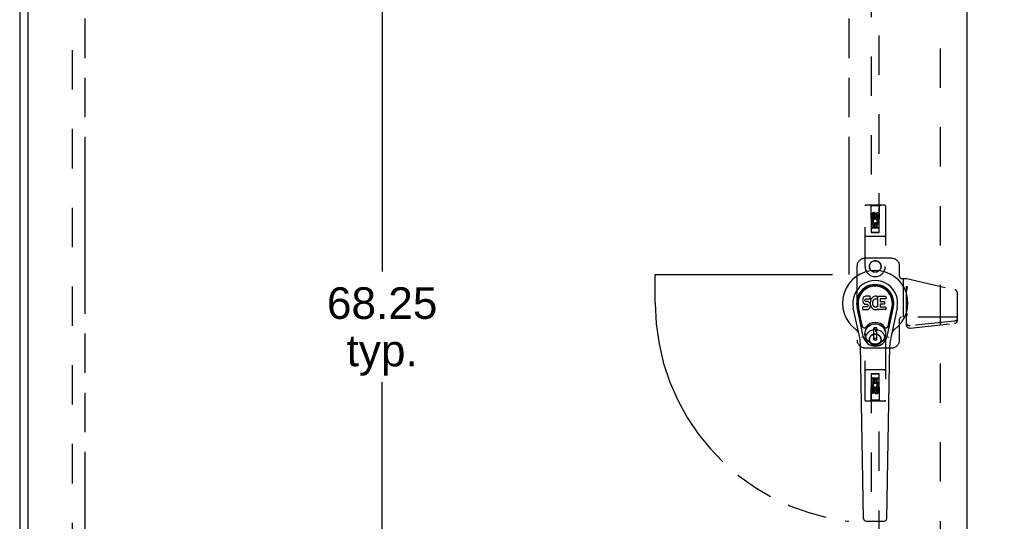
# Model space of a CAD drawing. Header units: inches. Extents: x 0 to 220, y 0 to 142.
# Tile 10 of 21: x 40 to 70, y 70 to 85. Entities that reach past the tile are written whole.
import ezdxf

# ---------------------------------------------------------------- set-up
doc = ezdxf.new("R2010")
doc.units = ezdxf.units.IN
doc.header["$LTSCALE"] = 12.090517
doc.header["$MEASUREMENT"] = 0
doc.linetypes.add('HIDDEN', pattern=[0.2, 0.1, -0.1])
doc.linetypes.add('PHANTOM', pattern=[0.8, 0.45, -0.05, 0.1, -0.05, 0.1, -0.05])
doc.layers.get('0').update_dxf_attribs({"linetype": 'CONTINUOUS'})
for name, color, linetype in [('02___PRT_ALL_AXES', 7, 'CONTINUOUS'), ('AVAILABLE_DOOR_SPACE', 7, 'CONTINUOUS'), ('DEFAULT_2', 8, 'HIDDEN'), ('DIMENSIONS', 7, 'CONTINUOUS')]:
    doc.layers.add(name, color=color, linetype=linetype)
doc.styles.get("Standard").update_dxf_attribs({"font": 'arial.ttf'})
doc.dimstyles.new('DIMSTYLE_1', dxfattribs={"dimtxt": 0.969828, "dimasz": 1.293103, "dimexe": 0.09, "dimexo": 0.07, "dimgap": 0.0375, "dimtad": 0, "dimtih": 1, "dimtoh": 1, "dimzin": 4, "dimdsep": 46, "dimtxsty": 'Standard', "dimblk": '_FILLED', "dimblk1": '_FILLED', "dimblk2": '_FILLED', "dimcen": 0.09, "dimazin": 1, "dimtfac": 1, "dimtofl": 0, "dimtmove": 0, "dimatfit": 3, "dimldrblk": '_FILLED', "dimfxl": 1, "dimtolj": 1, "dimtzin": 4, "dimarcsym": 0})
doc.dimstyles.get("Standard").update_dxf_attribs({"dimtxt": 1.099138, "dimasz": 1.293103, "dimexe": 0.09, "dimexo": 0.07, "dimgap": 0.09, "dimtad": 0, "dimtih": 1, "dimtoh": 1, "dimzin": 4, "dimdsep": 46, "dimtxsty": 'Standard', "dimblk": '_FILLED', "dimblk1": '_FILLED', "dimblk2": '_FILLED', "dimcen": 0.09, "dimazin": 1, "dimtp": 0.01, "dimtm": 0.01, "dimtfac": 1, "dimtofl": 0, "dimtmove": 0, "dimatfit": 3, "dimldrblk": '_FILLED', "dimfxl": 1, "dimtolj": 1, "dimtzin": 4, "dimarcsym": 0})

# ---------------------------------------------------------------- blocks, each defined once
blk = doc.blocks.new('_FILLED')
at = {"color": 0, "linetype": 'ByBlock'}
blk.add_solid([(0, 0), (-1, 0.2), (-1, -0.2)], dxfattribs=at)
blk = doc.blocks.new('*D11')
at = {"layer": 'DIMENSIONS', "color": 2, "linetype": 'Continuous'}
for p, q in [((52.055, 110.502), (50.093, 110.502)), ((51.257, 110.502), (51.257, 77.347)), ((51.257, 42.252), (51.257, 73.952))]:
    blk.add_line(p, q, dxfattribs=at)
at = {"layer": 'DIMENSIONS', "color": 2, "linetype": 'Continuous', "xscale": 1.2931034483, "yscale": 1.2931034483, "zscale": 1.2931034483}
for p, rotation in [((51.257, 110.502), 90), ((51.257, 42.252), 270)]:
    blk.add_blockref('_FILLED', p, dxfattribs=dict(at, rotation=rotation))
at = {"layer": 'DIMENSIONS', "color": 2, "linetype": 'Continuous', "insert": (51.257, 76.862), "char_height": 0.9698, "width": 3.38899, "attachment_point": 2, "line_spacing_factor": 0.9}
blk.add_mtext('68.25\\Ptyp.', dxfattribs=at)
blk = doc.blocks.new('*D20')
at = {"layer": 'DIMENSIONS', "color": 2, "linetype": 'Continuous'}
for p, q in [((71.073, 89.213), (68.487, 89.213)), ((74.698, 89.213), (77.238, 89.213))]:
    blk.add_line(p, q, dxfattribs=at)
at = {"layer": 'DIMENSIONS', "color": 2, "linetype": 'Continuous', "xscale": 1.2931034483, "yscale": 1.2931034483, "zscale": 1.2931034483}
blk.add_blockref('_FILLED', (71.073, 89.213), dxfattribs=at)
at = {"layer": 'DIMENSIONS', "color": 2, "linetype": 'Continuous', "xscale": 1.2931034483, "yscale": 1.2931034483, "zscale": 1.2931034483, "rotation": 180}
blk.add_blockref('_FILLED', (74.698, 89.213), dxfattribs=at)
at = {"layer": 'DIMENSIONS', "color": 2, "linetype": 'Continuous', "insert": (77.723, 89.698), "char_height": 0.9698, "width": 2.63548, "attachment_point": 1, "line_spacing_factor": 0.9}
blk.add_mtext('3.63', dxfattribs=at)

msp = doc.modelspace()

# ---------------------------------------------------------------- linework, layer by layer
at = {"color": 3, "linetype": 'Continuous'}
for p, q in [((40.135, 112.273), (40.135, 40.481)), ((40.385, 111.523), (40.385, 41.231)), ((69.198, 111.523), (69.198, 41.231))]:
    msp.add_line(p, q, dxfattribs=at)
at = {"color": 7, "linetype": 'Continuous'}
for p, q in [((66.001, 76.491), (65.999, 76.467)), ((65.999, 76.467), (66, 76.444)), ((66, 76.444), (66.003, 76.42)), ((66.006, 76.514), (66.001, 76.491)), ((66.015, 76.537), (66.006, 76.514)), ((66.029, 76.557), (66.015, 76.537)), ((66.037, 76.565), (66.029, 76.557)), ((66.047, 76.571), (66.037, 76.565)), ((66.068, 76.581), (66.047, 76.571)), ((66.092, 76.588), (66.068, 76.581)), ((66.07, 76.471), (66.072, 76.486)), ((66.07, 76.456), (66.07, 76.471)), ((66.07, 76.448), (66.07, 76.456)), ((66.073, 76.441), (66.07, 76.448)), ((66.072, 76.486), (66.076, 76.492)), ((66.077, 76.435), (66.073, 76.441)), ((66.076, 76.492), (66.081, 76.497)), ((66.083, 76.431), (66.077, 76.435)), ((66.081, 76.497), (66.096, 76.502)), ((66.231, 76.588), (66.092, 76.588)), ((66.096, 76.502), (66.111, 76.503)), ((66.111, 76.503), (66.224, 76.503)), ((66.224, 76.503), (66.229, 76.503)), ((66.229, 76.503), (66.231, 76.509)), ((66.233, 76.545), (66.231, 76.588)), ((66.231, 76.509), (66.232, 76.522)), ((66.232, 76.522), (66.233, 76.545)), ((66.24, 76.446), (66.236, 76.424)), ((66.246, 76.468), (66.24, 76.446)), ((66.254, 76.488), (66.246, 76.468)), ((66.265, 76.508), (66.254, 76.488)), ((66.278, 76.526), (66.265, 76.508)), ((66.293, 76.543), (66.278, 76.526)), ((66.309, 76.558), (66.293, 76.543)), ((66.308, 76.435), (66.304, 76.422)), ((66.314, 76.447), (66.308, 76.435)), ((66.327, 76.571), (66.309, 76.558)), ((66.328, 76.47), (66.314, 76.447)), ((66.348, 76.58), (66.327, 76.571)), ((66.336, 76.48), (66.328, 76.47)), ((66.347, 76.488), (66.336, 76.48)), ((66.372, 76.498), (66.347, 76.488)), ((66.369, 76.585), (66.348, 76.58)), ((66.392, 76.587), (66.369, 76.585)), ((66.385, 76.502), (66.372, 76.498)), ((66.398, 76.501), (66.385, 76.502)), ((66.414, 76.586), (66.392, 76.587)), ((66.411, 76.498), (66.398, 76.501)), ((66.424, 76.493), (66.411, 76.498)), ((66.425, 76.585), (66.414, 76.586)), ((66.436, 76.581), (66.425, 76.585)), ((66.456, 76.564), (66.43, 76.496)), ((66.454, 76.569), (66.436, 76.581)), ((66.465, 76.261), (66.465, 76.586)), ((66.465, 76.586), (66.701, 76.586)), ((66.535, 76.498), (66.535, 76.431)), ((66.701, 76.503), (66.539, 76.503)), ((66.706, 76.582), (66.706, 76.507)), ((65.908, 75.307), (65.711, 76.233)), ((66.019, 75.354), (65.827, 76.258)), ((65.875, 76.031), (65.83, 76.259)), ((65.942, 75.885), (65.868, 76.266)), ((66.001, 76.182), (66.001, 76.256)), ((66.003, 76.42), (66.012, 76.398)), ((66.065, 76.262), (66.006, 76.261)), ((66.006, 76.177), (66.15, 76.177)), ((66.012, 76.398), (66.025, 76.378)), ((66.025, 76.378), (66.041, 76.36)), ((66.041, 76.36), (66.061, 76.347)), ((66.061, 76.347), (66.072, 76.343)), ((66.126, 76.262), (66.065, 76.262)), ((66.072, 76.343), (66.084, 76.341)), ((66.098, 76.427), (66.083, 76.431)), ((66.084, 76.341), (66.131, 76.341)), ((66.122, 76.427), (66.098, 76.427)), ((66.146, 76.426), (66.122, 76.427)), ((66.141, 76.263), (66.126, 76.262)), ((66.131, 76.341), (66.139, 76.34)), ((66.139, 76.34), (66.146, 76.337)), ((66.147, 76.266), (66.141, 76.263)), ((66.169, 76.421), (66.146, 76.426)), ((66.146, 76.337), (66.152, 76.333)), ((66.153, 76.272), (66.147, 76.266)), ((66.15, 76.177), (66.162, 76.178)), ((66.152, 76.333), (66.157, 76.327)), ((66.162, 76.284), (66.153, 76.272)), ((66.157, 76.327), (66.163, 76.313)), ((66.165, 76.291), (66.162, 76.284)), ((66.162, 76.178), (66.173, 76.182)), ((66.163, 76.313), (66.166, 76.298)), ((66.166, 76.298), (66.165, 76.291)), ((66.18, 76.416), (66.169, 76.421)), ((66.173, 76.182), (66.193, 76.196)), ((66.19, 76.409), (66.18, 76.416)), ((66.207, 76.392), (66.19, 76.409)), ((66.193, 76.196), (66.21, 76.213)), ((66.22, 76.372), (66.207, 76.392)), ((66.21, 76.213), (66.217, 76.223)), ((66.217, 76.223), (66.222, 76.234)), ((66.23, 76.35), (66.22, 76.372)), ((66.222, 76.234), (66.231, 76.256)), ((66.236, 76.327), (66.23, 76.35)), ((66.236, 76.424), (66.231, 76.38)), ((66.231, 76.38), (66.232, 76.358)), ((66.231, 76.256), (66.237, 76.279)), ((66.232, 76.358), (66.235, 76.336)), ((66.235, 76.336), (66.24, 76.314)), ((66.239, 76.303), (66.236, 76.327)), ((66.237, 76.279), (66.239, 76.303)), ((66.24, 76.314), (66.247, 76.293)), ((66.247, 76.293), (66.268, 76.253)), ((66.268, 76.253), (66.28, 76.235)), ((66.28, 76.235), (66.295, 76.218)), ((66.295, 76.218), (66.312, 76.203)), ((66.301, 76.396), (66.3, 76.369)), ((66.3, 76.369), (66.302, 76.355)), ((66.304, 76.422), (66.301, 76.396)), ((66.302, 76.355), (66.305, 76.343)), ((66.305, 76.343), (66.315, 76.318)), ((66.312, 76.203), (66.329, 76.189)), ((66.315, 76.318), (66.328, 76.295)), ((66.328, 76.295), (66.337, 76.285)), ((66.329, 76.189), (66.339, 76.184)), ((66.337, 76.285), (66.347, 76.276)), ((66.339, 76.184), (66.35, 76.181)), ((66.347, 76.276), (66.358, 76.268)), ((66.35, 76.181), (66.371, 76.175)), ((66.358, 76.268), (66.371, 76.263)), ((66.371, 76.263), (66.384, 76.261)), ((66.371, 76.175), (66.393, 76.173)), ((66.384, 76.261), (66.397, 76.261)), ((66.393, 76.173), (66.416, 76.176)), ((66.397, 76.261), (66.41, 76.263)), ((66.41, 76.263), (66.423, 76.267)), ((66.416, 76.176), (66.437, 76.182)), ((66.423, 76.267), (66.435, 76.272)), ((66.435, 76.272), (66.446, 76.28)), ((66.437, 76.182), (66.456, 76.194)), ((66.453, 76.279), (66.465, 76.261)), ((66.456, 76.194), (66.456, 76.194)), ((66.466, 76.194), (66.456, 76.194)), ((66.466, 76.181), (66.466, 76.194)), ((66.702, 76.177), (66.471, 76.177)), ((66.536, 76.34), (66.536, 76.262)), ((66.539, 76.426), (66.67, 76.426)), ((66.67, 76.344), (66.54, 76.344)), ((66.54, 76.258), (66.702, 76.258)), ((66.675, 76.422), (66.675, 76.349)), ((66.707, 76.253), (66.707, 76.181)), ((66.751, 75.354), (66.943, 76.258)), ((66.827, 75.885), (66.902, 76.266)), ((67.059, 76.233), (66.861, 75.307)), ((66.895, 76.031), (66.939, 76.259)), ((65.99, 75.66), (65.942, 75.885)), ((66.779, 75.66), (66.827, 75.885)), ((66.34, 75.245), (66.34, 75.619)), ((66.43, 75.619), (66.34, 75.619)), ((66.34, 75.58), (66.43, 75.58)), ((66.391, 75.58), (66.391, 75.501)), ((66.43, 75.245), (66.43, 75.619)), ((66.43, 75.285), (66.34, 75.285)), ((66.34, 75.245), (66.43, 75.245)), ((66.43, 75.501), (66.391, 75.501)), ((66.027, 69.761), (65.934, 75.082)), ((66.743, 69.761), (66.836, 75.082)), ((66.106, 69.684), (66.664, 69.684))]:
    msp.add_line(p, q, dxfattribs=at)
for points in [[(65.987, 75.324), (65.985, 75.329), (65.983, 75.335), (65.982, 75.341), (65.981, 75.346)], [(66.789, 75.346), (66.788, 75.341), (66.786, 75.335), (66.785, 75.329), (66.783, 75.324)]]:
    msp.add_lwpolyline(points, dxfattribs=at)
for radius in [0.317, 0.313]:
    msp.add_circle((66.385, 75.432), radius, dxfattribs=at)
for centre, radius, start, end in [((66.385, 76.377), 1.004, 305.5066, 234.4934), ((66.385, 76.377), 0.689, 347.9703, 192.0297), ((66.385, 76.377), 0.571, 347.9703, 192.0297), ((66.385, 76.367), 0.527, 348.9402, 191.0594), ((66.425, 76.498), 0.00448, 246.1578, 339.0016), ((66.452, 76.566), 0.00448, 339.0016, 51.8729), ((66.539, 76.498), 0.00448, 90, 180), ((66.701, 76.582), 0.00448, 0, 90), ((66.701, 76.507), 0.00448, 270, 360), ((66.006, 76.256), 0.00448, 90, 180.0119), ((66.006, 76.182), 0.00483, 180, 270), ((66.449, 76.276), 0.00448, 34.0893, 127.3444), ((66.471, 76.181), 0.00448, 180, 270), ((66.539, 76.431), 0.00448, 180, 270), ((66.54, 76.34), 0.00448, 90, 180), ((66.54, 76.262), 0.00448, 180, 270), ((66.67, 76.422), 0.00448, 0, 90), ((66.67, 76.349), 0.00448, 270, 360), ((66.702, 76.253), 0.00448, 0, 90), ((66.702, 76.181), 0.00448, 270, 360), ((65.687, 75.399), 0.197, 12.0297, 54.4934), ((66.048, 75.672), 0.0591, 192.0297, 324.5763), ((66.385, 75.432), 0.354, 35.4237, 144.5763), ((66.722, 75.672), 0.0591, 215.4237, 347.9703), ((67.082, 75.399), 0.197, 125.5066, 167.9703), ((64.753, 75.061), 1.181, 1, 12.0297), ((66.385, 75.432), 0.374, 192.0297, 347.9703), ((68.017, 75.061), 1.181, 167.9703, 179), ((66.106, 69.763), 0.0787, 181, 270), ((66.664, 69.763), 0.0787, 270, 359)]:
    msp.add_arc(centre, radius, start, end, dxfattribs=at)
msp.add_ellipse((66.385, 76.367), major_axis=(0, 0.565), ratio=0.999848, start_param=-1.76365, end_param=1.76365, dxfattribs=at)
at = {"layer": '02___PRT_ALL_AXES', "color": 8, "linetype": 'HIDDEN'}
for p, q in [((66.449, 79.063), (66.449, 79.156)), ((66.449, 79.156), (66.491, 79.156)), ((66.491, 79.156), (66.491, 79.063)), ((66.278, 78.999), (66.278, 79.092)), ((66.32, 78.999), (66.278, 78.999)), ((66.326, 78.867), (66.287, 78.85)), ((66.32, 79.092), (66.32, 78.999)), ((66.364, 79.063), (66.364, 79.092)), ((66.405, 79.106), (66.405, 79.059)), ((66.456, 78.843), (66.437, 78.856)), ((66.278, 78.687), (66.278, 78.843)), ((66.278, 78.843), (66.456, 78.843)), ((66.32, 78.687), (66.278, 78.687)), ((66.32, 78.8), (66.32, 78.687)), ((66.363, 78.8), (66.32, 78.8)), ((66.363, 78.708), (66.363, 78.8)), ((66.405, 78.708), (66.363, 78.708)), ((66.405, 78.8), (66.405, 78.708)), ((66.449, 78.8), (66.405, 78.8)), ((66.449, 78.687), (66.449, 78.8)), ((66.491, 78.687), (66.449, 78.687)), ((66.481, 78.847), (66.479, 78.843)), ((66.479, 78.843), (66.491, 78.843)), ((66.491, 78.843), (66.491, 78.687)), ((66.278, 73.91), (66.278, 74.066)), ((66.278, 74.066), (66.32, 74.066)), ((66.32, 74.066), (66.32, 73.953)), ((66.364, 73.953), (66.364, 74.045)), ((66.364, 74.045), (66.406, 74.045)), ((66.406, 74.045), (66.406, 73.953)), ((66.449, 73.953), (66.449, 74.066)), ((66.449, 74.066), (66.491, 74.066)), ((66.491, 74.066), (66.491, 73.91)), ((66.29, 73.91), (66.278, 73.91)), ((66.289, 73.907), (66.29, 73.91)), ((66.314, 73.91), (66.332, 73.897)), ((66.491, 73.91), (66.314, 73.91)), ((66.32, 73.953), (66.364, 73.953)), ((66.406, 73.953), (66.449, 73.953)), ((66.443, 73.886), (66.482, 73.903)), ((66.449, 73.661), (66.449, 73.754)), ((66.449, 73.754), (66.491, 73.754)), ((66.491, 73.754), (66.491, 73.661)), ((66.278, 73.597), (66.278, 73.69)), ((66.32, 73.597), (66.278, 73.597)), ((66.32, 73.69), (66.32, 73.597)), ((66.364, 73.648), (66.364, 73.694)), ((66.405, 73.69), (66.405, 73.661))]:
    msp.add_line(p, q, dxfattribs=at)
for centre, radius in [((66.385, 79.049), 0.085), ((66.385, 77.502), 0.172), ((66.385, 75.252), 0.172), ((66.385, 73.704), 0.085)]:
    msp.add_circle(centre, radius, dxfattribs=at)
for centre, radius, start, end in [((66.342, 79.092), 0.0644, 12.2995, 180.0775), ((66.385, 78.893), 0.107, 334.2636, 203.4027), ((66.342, 79.092), 0.0219, 359.9011, 180), ((66.385, 78.893), 0.0639, 324.8895, 203.4026), ((66.428, 79.063), 0.0635, 180, 360), ((66.427, 79.063), 0.0219, 190.307, 360), ((66.384, 73.86), 0.107, 154.2636, 23.4027), ((66.341, 73.69), 0.0635, 0, 180), ((66.384, 73.86), 0.0639, 144.8895, 23.4026), ((66.342, 73.69), 0.0219, 10.307, 180), ((66.427, 73.661), 0.0644, 192.2995, 0.0775), ((66.427, 73.661), 0.0219, 179.9011, 360)]:
    msp.add_arc(centre, radius, start, end, dxfattribs=at)
at = {"layer": 'AVAILABLE_DOOR_SPACE', "color": 4, "linetype": 'PHANTOM'}
for p, q in [((42.135, 110.502), (42.135, 42.252)), ((65.573, 110.502), (65.573, 77.252)), ((59.635, 76.377), (59.635, 77.252)), ((59.635, 77.252), (65.573, 77.252))]:
    msp.add_line(p, q, dxfattribs=at)
msp.add_arc((66.385, 76.377), 6.75, 180, 263.0908, dxfattribs=at)
at = {"layer": 'DEFAULT_2', "color": 8, "linetype": 'HIDDEN'}
for p, q in [((41.76, 41.825), (41.76, 110.929)), ((68.385, 41.877), (68.385, 110.877)), ((66.26, 110.549), (66.26, 78.547)), ((66.51, 78.547), (66.51, 110.549)), ((66.072, 77.502), (66.072, 79.359)), ((66.667, 79.389), (66.102, 79.389)), ((66.255, 79.359), (66.225, 79.389)), ((66.255, 79.359), (66.258, 78.549)), ((66.515, 79.359), (66.255, 79.359)), ((66.511, 78.549), (66.515, 79.359)), ((66.515, 79.359), (66.545, 79.389)), ((66.697, 79.359), (66.697, 77.502)), ((66.385, 79.121), (66.322, 79.085)), ((66.322, 79.085), (66.322, 79.013)), ((66.322, 79.085), (66.332, 79.079)), ((66.322, 79.013), (66.332, 79.018)), ((66.322, 79.013), (66.385, 78.977)), ((66.385, 79.109), (66.332, 79.079)), ((66.332, 79.079), (66.332, 79.018)), ((66.332, 79.018), (66.385, 78.988)), ((66.385, 79.121), (66.385, 79.109)), ((66.447, 79.085), (66.385, 79.121)), ((66.437, 79.079), (66.385, 79.109)), ((66.385, 78.988), (66.437, 79.018)), ((66.385, 78.977), (66.447, 79.013)), ((66.385, 78.977), (66.385, 78.988)), ((66.447, 79.085), (66.437, 79.079)), ((66.437, 79.018), (66.437, 79.079)), ((66.447, 79.013), (66.437, 79.018)), ((66.447, 79.013), (66.447, 79.085)), ((66.512, 78.799), (66.257, 78.799)), ((66.258, 78.549), (66.511, 78.549)), ((66.26, 78.55), (66.51, 78.55)), ((66.47, 78.674), (66.3, 78.674)), ((66.667, 78.424), (66.102, 78.424)), ((66.26, 78.547), (66.51, 78.547)), ((66.885, 77.752), (66.075, 77.752)), ((65.825, 77.502), (65.825, 75.252)), ((67.135, 77.192), (67.135, 77.502)), ((67.195, 77.132), (67.355, 77.132)), ((67.242, 77.132), (67.242, 75.95)), ((67.346, 75.686), (67.346, 77.132)), ((67.355, 77.132), (68.827, 76.79)), ((68.905, 75.828), (68.905, 76.692)), ((67.135, 75.252), (67.135, 75.89)), ((68.905, 75.95), (67.195, 75.95)), ((67.376, 76.019), (67.346, 76.019)), ((68.819, 75.824), (67.46, 75.682)), ((67.46, 75.612), (68.819, 75.755)), ((66.072, 73.394), (66.072, 75.252)), ((66.697, 75.252), (66.697, 73.394)), ((66.075, 75.002), (66.885, 75.002)), ((66.667, 74.329), (66.102, 74.329)), ((66.258, 74.204), (66.255, 73.394)), ((66.258, 74.204), (66.511, 74.204)), ((66.26, 74.206), (66.26, 42.204)), ((66.51, 74.206), (66.26, 74.206)), ((66.51, 74.203), (66.26, 74.203)), ((66.3, 74.079), (66.47, 74.079)), ((66.51, 42.204), (66.51, 74.206)), ((66.515, 73.394), (66.511, 74.204)), ((66.257, 73.954), (66.512, 73.954)), ((66.385, 73.777), (66.322, 73.74)), ((66.322, 73.74), (66.322, 73.668)), ((66.322, 73.74), (66.332, 73.735)), ((66.385, 73.765), (66.332, 73.735)), ((66.332, 73.735), (66.332, 73.674)), ((66.385, 73.777), (66.385, 73.765)), ((66.447, 73.74), (66.385, 73.777)), ((66.437, 73.735), (66.385, 73.765)), ((66.447, 73.74), (66.437, 73.735)), ((66.437, 73.674), (66.437, 73.735)), ((66.447, 73.668), (66.447, 73.74)), ((66.322, 73.668), (66.332, 73.674)), ((66.322, 73.668), (66.385, 73.632)), ((66.332, 73.674), (66.385, 73.644)), ((66.385, 73.644), (66.437, 73.674)), ((66.385, 73.632), (66.447, 73.668)), ((66.385, 73.632), (66.385, 73.644)), ((66.447, 73.668), (66.437, 73.674)), ((66.667, 73.364), (66.102, 73.364)), ((66.255, 73.394), (66.225, 73.364)), ((66.515, 73.394), (66.255, 73.394)), ((66.515, 73.394), (66.545, 73.364))]:
    msp.add_line(p, q, dxfattribs=at)
for points in [[(67.376, 76.891), (67.373, 76.882), (67.37, 76.873), (67.368, 76.865), (67.365, 76.856), (67.363, 76.848), (67.361, 76.839), (67.358, 76.831), (67.356, 76.822), (67.354, 76.813), (67.352, 76.804), (67.35, 76.795), (67.349, 76.786), (67.347, 76.777), (67.346, 76.768), (67.346, 76.758), (67.346, 76.749)], [(68.905, 75.898), (68.904, 75.889), (68.902, 75.88), (68.898, 75.872), (68.893, 75.864), (68.887, 75.856), (68.88, 75.849), (68.872, 75.843), (68.862, 75.837), (68.852, 75.833), (68.842, 75.829), (68.83, 75.826), (68.819, 75.824)], [(67.46, 75.682), (67.447, 75.681), (67.435, 75.681), (67.423, 75.683), (67.411, 75.685), (67.4, 75.689), (67.39, 75.694), (67.38, 75.699), (67.371, 75.706), (67.364, 75.713), (67.357, 75.72), (67.352, 75.729), (67.349, 75.737), (67.346, 75.746), (67.346, 75.755)], [(67.346, 75.686), (67.346, 75.677), (67.349, 75.668), (67.352, 75.659), (67.357, 75.651), (67.364, 75.643), (67.371, 75.636), (67.38, 75.63), (67.39, 75.624), (67.4, 75.62), (67.411, 75.616), (67.423, 75.613), (67.435, 75.612), (67.447, 75.611), (67.46, 75.612)], [(68.819, 75.755), (68.83, 75.757), (68.842, 75.759), (68.852, 75.763), (68.862, 75.768), (68.872, 75.773), (68.88, 75.78), (68.887, 75.787), (68.893, 75.794), (68.898, 75.802), (68.902, 75.811), (68.904, 75.819), (68.905, 75.828)]]:
    msp.add_lwpolyline(points, dxfattribs=at)
for centre, radius in [((66.385, 79.049), 0.0845), ((66.385, 77.502), 0.18), ((66.385, 75.252), 0.18), ((66.385, 73.704), 0.0845)]:
    msp.add_circle(centre, radius, dxfattribs=at)
for centre, radius, start, end in [((66.102, 79.359), 0.03, 90, 180), ((66.667, 79.359), 0.03, 0, 90), ((66.3, 78.634), 0.04, 90, 180), ((66.3, 78.589), 0.04, 180, 270), ((66.47, 78.634), 0.04, 0, 90), ((66.47, 78.589), 0.04, 270, 360), ((66.102, 78.454), 0.03, 180, 270), ((66.667, 78.454), 0.03, 270, 360), ((66.075, 77.502), 0.25, 90, 180), ((66.885, 77.502), 0.25, 0, 90), ((66.385, 77.502), 0.312, 180, 360), ((67.195, 77.192), 0.06, 180, 270), ((68.805, 76.692), 0.1, 0, 76.9244), ((67.195, 75.89), 0.06, 90, 180), ((66.385, 75.252), 0.312, 0, 180), ((66.075, 75.252), 0.25, 180, 270), ((66.885, 75.252), 0.25, 270, 360), ((66.102, 74.299), 0.03, 90, 180), ((66.667, 74.299), 0.03, 0, 90), ((66.3, 74.164), 0.04, 90, 180), ((66.3, 74.119), 0.04, 180, 270), ((66.47, 74.164), 0.04, 0, 90), ((66.47, 74.119), 0.04, 270, 360), ((66.102, 73.394), 0.03, 180, 270), ((66.667, 73.394), 0.03, 270, 360)]:
    msp.add_arc(centre, radius, start, end, dxfattribs=at)
msp.add_ellipse((67.376, 76.064), major_axis=(0, -0.0448), ratio=0.669131, start_param=-1.570796, end_param=0, dxfattribs=at)

# ---------------------------------------------------------------- dimensions: what is measured, and where the dimension line sits
at = {"layer": 'DIMENSIONS', "color": 2, "linetype": 'Continuous'}
dim = msp.add_linear_dim(base=(74.697856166, 89.212611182), p1=(71.072856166, 111.502810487), p2=(74.697856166, 77.251810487), dimstyle='DIMSTYLE_1', dxfattribs=at)
dim.commit()
dim.dimension.update_dxf_attribs({"geometry": '*D20', "text_midpoint": (79.039163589, 89.207204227), "dimtype": 160})
dim = msp.add_linear_dim(base=(51.257, 42.252), p1=(50.023, 110.502), p2=(42.135, 42.252), angle=270, text='<>\\Ptyp.', dimstyle='DIMSTYLE_1', dxfattribs=at)
dim.commit()
dim.dimension.update_dxf_attribs({"geometry": '*D11', "text_midpoint": (51.257, 75.649), "dimtype": 160})

# ---------------------------------------------------------------- leaders
at = {"layer": 'DIMENSIONS', "color": 2, "linetype": 'Continuous', "annotation_type": 0, "has_hookline": 1, "hookline_direction": 1, "text_width": 7.722}
msp.add_leader([(74.356, 76.881), (75.655, 79.984), (76.629, 79.984)], dimstyle='Standard', override={"dimtad": 0}, dxfattribs=at)

doc.saveas('drawing.dxf')
